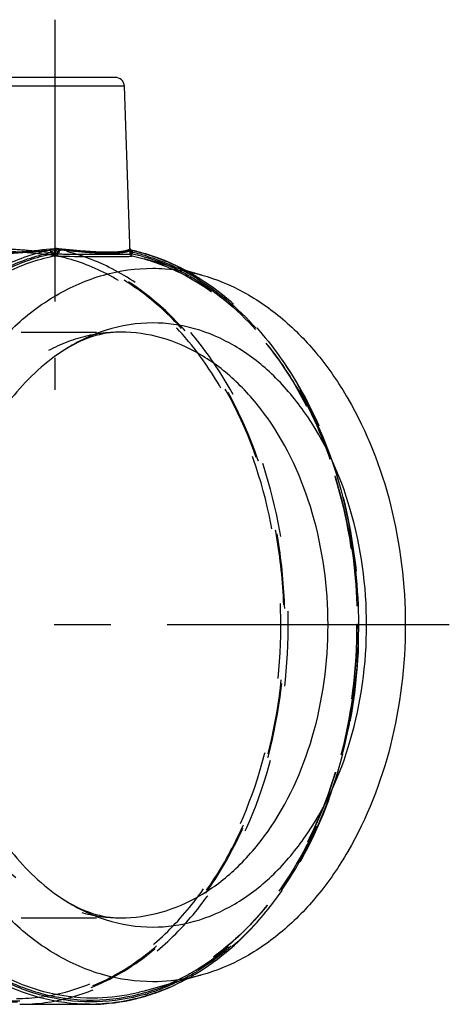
# Model space of a CAD drawing. Header units: millimetres. Extents: x 428 to 572, y 460 to 545.
# Tile 9 of 9: x 535 to 572, y 460 to 545. Entities that reach past the tile are written whole.
import ezdxf

# ---------------------------------------------------------------- set-up
doc = ezdxf.new("R2010")
doc.units = ezdxf.units.MM
doc.header["$LTSCALE"] = 65.185185
doc.linetypes.add('CENTER', pattern=[0.6, 0.375, -0.075, 0.075, -0.075])
doc.linetypes.add('HIDDEN', pattern=[0.2, 0.1, -0.1])
for name, color, linetype in [('ACHSEN_S', 7, 'CONTINUOUS'), ('KOERPER', 7, 'CONTINUOUS'), ('KONST.EL_MIT_GEO', 7, 'CONTINUOUS')]:
    doc.layers.add(name, color=color, linetype=linetype)

msp = doc.modelspace()

# ---------------------------------------------------------------- linework, layer by layer
at = {"layer": 'ACHSEN_S', "color": 2, "linetype": 'CENTER'}
msp.add_line((571.979, 492.7), (428.472, 492.7), dxfattribs=at)
at = {"layer": 'KOERPER', "color": 2, "linetype": 'CENTER'}
msp.add_line((537.8, 545.2), (537.8, 513.1), dxfattribs=at)
at = {"layer": 'KOERPER', "color": 7, "linetype": 'Continuous'}
for p, q in [((544.335, 524.896), (543.827, 539.428)), ((534.76, 459.8), (540.841, 459.8))]:
    msp.add_line(p, q, dxfattribs=at)
at = {"layer": 'KONST.EL_MIT_GEO', "color": 7, "linetype": 'Continuous'}
for p, q in [((543.028, 540.2), (532.573, 540.2)), ((543.827, 539.428), (531.773, 539.428)), ((537.772, 525.361), (537.757, 524.897)), ((544.335, 524.897), (544.319, 525.358)), ((544.455, 525.203), (544.41, 525.213)), ((537.548, 525.055), (537.542, 524.899)), ((544.337, 524.875), (544.335, 524.896)), ((544.339, 524.86), (544.337, 524.875)), ((544.418, 525.029), (544.417, 525.055)), ((544.423, 524.899), (544.418, 525.029)), ((544.498, 525.193), (544.455, 525.203)), ((544.551, 525.182), (544.498, 525.193)), ((544.5, 524.709), (544.516, 524.705)), ((544.509, 525.017), (544.565, 525.005)), ((544.516, 524.705), (545.545, 524.451)), ((550.539, 523.052), (545.546, 524.451)), ((545.585, 524.608), (545.642, 524.591)), ((550.539, 462.348), (545.546, 460.949))]:
    msp.add_line(p, q, dxfattribs=at)
at = {"layer": 'KONST.EL_MIT_GEO', "color": 8, "linetype": 'HIDDEN'}
for p, q in [((537.829, 525.358), (537.843, 524.939)), ((544.319, 525.36), (544.319, 525.358)), ((544.32, 525.344), (544.319, 525.358)), ((544.363, 525.234), (544.381, 525.225)), ((544.389, 525.215), (544.41, 525.213)), ((538.053, 525.055), (538.057, 524.935)), ((544.335, 524.896), (544.335, 524.897)), ((550.408, 522.707), (550.354, 522.741)), ((508.809, 518.1), (543.514, 518.1)), ((508.809, 467.3), (543.514, 467.3))]:
    msp.add_line(p, q, dxfattribs=at)
at = {"layer": 'KONST.EL_MIT_GEO', "color": 7, "linetype": 'Continuous'}
for points in [[(544.361, 525.241), (544.354, 525.25), (544.347, 525.261), (544.34, 525.272), (544.334, 525.285), (544.329, 525.299), (544.325, 525.313), (544.322, 525.328), (544.32, 525.344)], [(544.381, 525.225), (544.377, 525.228), (544.369, 525.234), (544.361, 525.241)]]:
    msp.add_lwpolyline(points, dxfattribs=at)
for centre, radius, start, end in [((543.028, 539.4), 0.8, 2.00002, 90.00033), ((537.189, 525.946), 0.738, 278.05721, 285.19064), ((545.046, 525.383), 0.728, 182.00265, 183.56528), ((544.534, 524.904), 0.199, 182.04102, 192.72154), ((544.365, 522.717), 2.183, 88.48511, 89.16479), ((544.59, 525.216), 0.236, 217.83777, 222.96846), ((544.173, 525.13), 0.255, 342.82271, 349.13809), ((544.581, 525.32), 0.312, 238.32277, 244.43872), ((544.693, 524.87), 0.272, 173.9015, 180.26605), ((540.916, 508.488), 16.781, 77.56796, 77.9382), ((544.241, 525.047), 0.27, 353.77458, 1.06733), ((540.856, 508.231), 17.046, 73.89387, 77.55891), ((540.7, 508.238), 17.376, 73.30854, 77.19565), ((540.847, 508.258), 17.155, 73.34368, 77.48163), ((540.662, 507.572), 17.733, 66.83978, 73.68985), ((540.614, 477.963), 17.875, 286.1714, 293.35809), ((540.771, 477.408), 17.431, 286.15692, 287.30544)]:
    msp.add_arc(centre, radius, start, end, dxfattribs=at)
at = {"layer": 'KONST.EL_MIT_GEO', "color": 8, "linetype": 'HIDDEN'}
for centre, radius, start, end in [((538.411, 525.946), 0.738, 254.8086, 261.94348), ((537.659, 508.398), 16.542, 88.62053, 89.36388), ((539.941, 506.032), 19.563, 58.0724, 64.20408), ((539.515, 505.537), 20.334, 57.79141, 61.74225), ((539.809, 479.608), 19.837, 295.92506, 301.86926), ((539.542, 479.819), 20.283, 298.18983, 302.16308)]:
    msp.add_arc(centre, radius, start, end, dxfattribs=at)
at = {"layer": 'KONST.EL_MIT_GEO', "color": 7, "linetype": 'Continuous'}
for points, knots in [([(540.841, 459.8), (539.388, 459.8), (536.421, 460.199), (532.186, 461.953), (528.281, 464.779), (523.557, 469.966), (519.265, 478.523), (517.122, 490.221), (518.025, 502.225), (521.342, 511.496), (525.422, 517.59), (528.957, 521.207), (532.927, 523.845), (535.838, 524.898), (537.293, 525.215)], [0, 0, 0, 0, 0.051241, 0.104176, 0.160128, 0.219843, 0.350203, 0.491428, 0.634662, 0.770289, 0.833181, 0.89216, 0.947483, 1, 1, 1, 1]), ([(531.588, 525.051), (531.879, 524.984), (532.622, 524.922), (533.914, 524.93), (535.52, 525.04), (536.681, 525.153), (537.293, 525.215)], [0, 0, 0, 0, 0.156615, 0.388438, 0.677501, 1, 1, 1, 1]), ([(532.703, 525.032), (533.456, 525.004), (535.153, 525.09), (536.837, 525.264), (537.772, 525.361)], [0, 0, 0, 0, 0.445153, 1, 1, 1, 1]), ([(537.293, 525.215), (537.333, 525.215), (537.42, 525.157), (537.45, 525.067), (537.456, 525.017)], [0, 0, 0, 0, 0.445247, 1, 1, 1, 1]), ([(537.383, 525.234), (537.401, 525.229), (537.476, 525.192), (537.529, 525.116), (537.548, 525.055)], [0, 0, 0, 0, 0.225712, 1, 1, 1, 1]), ([(537.548, 525.055), (537.568, 525.076), (537.647, 525.175), (537.718, 525.28), (537.772, 525.36)], [0, 0, 0, 0, 0.232092, 1, 1, 1, 1]), ([(544.381, 525.225), (544.39, 525.219), (544.429, 525.182), (544.432, 525.122), (544.424, 525.082)], [0, 0, 0, 0, 0.219557, 1, 1, 1, 1]), ([(544.41, 525.213), (544.439, 525.206), (544.497, 525.158), (544.51, 525.089), (544.511, 525.052)], [0, 0, 0, 0, 0.447194, 1, 1, 1, 1]), ([(537.238, 460.432), (535.873, 460.748), (533.147, 461.751), (529.407, 464.196), (526.044, 467.518), (522.101, 473.104), (518.724, 481.646), (517.396, 492.861), (518.8, 504.056), (522.236, 512.553), (526.217, 518.085), (529.601, 521.36), (533.358, 523.754), (536.09, 524.719), (537.456, 525.017)], [0, 0, 0, 0, 0.052014, 0.106663, 0.164722, 0.226455, 0.359449, 0.500631, 0.641681, 0.774292, 0.835788, 0.893624, 0.948096, 1, 1, 1, 1]), ([(536.662, 460.713), (535.319, 461.076), (532.644, 462.164), (528.995, 464.7), (525.728, 468.084), (521.92, 473.708), (518.697, 482.218), (517.504, 493.324), (518.991, 504.361), (522.447, 512.711), (526.413, 518.133), (529.773, 521.337), (533.494, 523.674), (536.193, 524.611), (537.542, 524.899)], [0, 0, 0, 0, 0.052239, 0.107225, 0.16565, 0.227712, 0.361107, 0.502249, 0.642915, 0.775032, 0.836295, 0.893926, 0.948225, 1, 1, 1, 1]), ([(541.097, 460.331), (539.666, 460.331), (536.743, 460.725), (532.573, 462.455), (528.728, 465.24), (524.079, 470.352), (519.858, 478.783), (517.757, 490.305), (518.66, 502.125), (521.939, 511.25), (525.969, 517.241), (529.458, 520.791), (533.375, 523.375), (536.244, 524.399), (537.677, 524.705)], [0, 0, 0, 0, 0.051253, 0.1042, 0.160172, 0.219904, 0.350275, 0.491532, 0.634786, 0.770384, 0.833255, 0.892215, 0.947507, 1, 1, 1, 1]), ([(537.542, 524.899), (537.557, 524.9), (537.629, 524.901), (537.7, 524.899), (537.757, 524.897)], [0, 0, 0, 0, 0.213804, 1, 1, 1, 1]), ([(537.677, 524.705), (537.66, 524.71), (537.586, 524.749), (537.549, 524.836), (537.542, 524.899)], [0, 0, 0, 0, 0.219125, 1, 1, 1, 1]), ([(537.677, 524.705), (537.682, 524.706), (537.706, 524.71), (537.73, 524.711), (537.749, 524.71)], [0, 0, 0, 0, 0.214763, 1, 1, 1, 1]), ([(537.749, 524.71), (537.749, 524.718), (537.752, 524.781), (537.755, 524.843), (537.757, 524.897)], [0, 0, 0, 0, 0.134618, 1, 1, 1, 1]), ([(537.749, 524.71), (538.188, 524.694), (539.784, 524.659), (541.38, 524.673), (542.536, 524.673)], [0, 0, 0, 0, 0.275709, 1, 1, 1, 1]), ([(537.757, 524.897), (538.185, 524.882), (539.74, 524.847), (541.296, 524.862), (542.422, 524.862)], [0, 0, 0, 0, 0.275821, 1, 1, 1, 1]), ([(542.422, 524.862), (542.677, 524.862), (543.039, 524.861), (543.49, 524.859), (543.758, 524.858), (543.975, 524.859), (544.141, 524.861), (544.251, 524.869), (544.31, 524.875), (544.327, 524.885)], [0, 0, 0, 0, 0.40214, 0.568254, 0.709108, 0.823508, 0.910433, 0.969249, 1, 1, 1, 1]), ([(542.536, 524.673), (542.816, 524.673), (543.209, 524.672), (543.694, 524.67), (543.975, 524.67), (544.19, 524.67), (544.356, 524.679), (544.432, 524.679), (544.49, 524.7), (544.487, 524.71)], [0, 0, 0, 0, 0.428349, 0.601384, 0.744624, 0.85667, 0.936456, 0.983479, 1, 1, 1, 1]), ([(544.327, 524.885), (544.329, 524.887), (544.333, 524.889), (544.335, 524.894), (544.335, 524.896)], [0, 0, 0, 0, 0.570305, 1, 1, 1, 1]), ([(544.335, 524.897), (544.334, 524.902), (544.37, 524.896), (544.381, 524.9), (544.397, 524.9)], [0, 0, 0, 0, 0.253059, 1, 1, 1, 1]), ([(544.487, 524.71), (544.452, 524.719), (544.384, 524.757), (544.347, 524.825), (544.339, 524.86)], [0, 0, 0, 0, 0.499912, 1, 1, 1, 1]), ([(544.516, 524.705), (544.488, 524.713), (544.433, 524.764), (544.421, 524.832), (544.421, 524.869)], [0, 0, 0, 0, 0.447787, 1, 1, 1, 1]), ([(544.487, 524.71), (544.487, 524.711), (544.495, 524.709), (544.497, 524.709), (544.5, 524.709)], [0, 0, 0, 0, 0.242204, 1, 1, 1, 1]), ([(549.142, 523.447), (548.863, 523.597), (547.751, 524.161), (546.582, 524.614), (545.69, 524.882)], [0, 0, 0, 0, 0.253778, 1, 1, 1, 1]), ([(545.764, 524.693), (545.992, 524.625), (546.909, 524.33), (547.802, 523.961), (548.455, 523.646)], [0, 0, 0, 0, 0.247445, 1, 1, 1, 1]), ([(546.286, 461.758), (544.849, 461.758), (541.909, 462.175), (537.737, 463.999), (533.927, 466.925), (529.384, 472.274), (525.444, 480.993), (523.868, 492.7), (525.444, 504.407), (529.384, 513.126), (533.927, 518.475), (537.737, 521.401), (541.909, 523.225), (544.849, 523.642), (546.286, 523.642)], [0, 0, 0, 0, 0.05173, 0.105334, 0.162249, 0.223216, 0.356475, 0.5, 0.643525, 0.776784, 0.837751, 0.894666, 0.94827, 1, 1, 1, 1]), ([(546.286, 523.642), (546.642, 523.642), (548.075, 523.593), (549.5, 523.343), (550.537, 523.052)], [0, 0, 0, 0, 0.248661, 1, 1, 1, 1]), ([(550.537, 523.052), (551.789, 522.702), (554.277, 521.67), (557.675, 519.298), (560.724, 516.151), (564.292, 510.931), (567.354, 503.036), (568.582, 492.7), (567.354, 482.364), (564.292, 474.469), (560.724, 469.249), (557.675, 466.102), (554.277, 463.73), (551.789, 462.698), (550.537, 462.348)], [0, 0, 0, 0, 0.052119, 0.106946, 0.165137, 0.226885, 0.359521, 0.5, 0.640479, 0.773115, 0.834863, 0.893054, 0.947881, 1, 1, 1, 1]), ([(546.286, 518.9), (544.922, 518.9), (542.116, 518.453), (539.581, 517.194), (538.394, 516.404)], [0, 0, 0, 0, 0.489036, 1, 1, 1, 1]), ([(546.286, 466.5), (547.502, 466.5), (549.992, 466.853), (553.524, 468.398), (556.751, 470.876), (560.597, 475.404), (563.933, 482.788), (565.268, 492.7), (563.933, 502.612), (560.597, 509.996), (556.751, 514.524), (553.524, 517.002), (549.992, 518.547), (547.502, 518.9), (546.286, 518.9)], [0, 0, 0, 0, 0.05173, 0.105334, 0.162249, 0.223216, 0.356475, 0.5, 0.643525, 0.776784, 0.837751, 0.894666, 0.94827, 1, 1, 1, 1]), ([(543.514, 518.1), (542.689, 518.1), (540.863, 517.795), (539.22, 516.954), (538.394, 516.404)], [0, 0, 0, 0, 0.454271, 1, 1, 1, 1]), ([(543.514, 467.3), (544.694, 467.3), (547.107, 467.642), (550.532, 469.14), (553.66, 471.542), (557.389, 475.932), (560.623, 483.09), (561.917, 492.7), (560.623, 502.31), (557.389, 509.468), (553.66, 513.858), (550.532, 516.26), (547.107, 517.758), (544.694, 518.1), (543.514, 518.1)], [0, 0, 0, 0, 0.05173, 0.105334, 0.162249, 0.223216, 0.356475, 0.5, 0.643525, 0.776784, 0.837751, 0.894666, 0.94827, 1, 1, 1, 1]), ([(538.394, 516.404), (536.742, 515.304), (533.672, 512.365), (530.335, 506.686), (528.234, 499.964), (527.518, 492.7), (528.234, 485.437), (530.335, 478.714), (533.672, 473.035), (536.742, 470.096), (538.394, 468.996)], [0, 0, 0, 0, 0.110605, 0.232403, 0.363577, 0.5, 0.636423, 0.767597, 0.889395, 1, 1, 1, 1]), ([(538.394, 468.996), (539.22, 468.446), (540.863, 467.605), (542.689, 467.3), (543.514, 467.3)], [0, 0, 0, 0, 0.54573, 1, 1, 1, 1]), ([(538.394, 468.996), (539.581, 468.206), (542.116, 466.947), (544.922, 466.5), (546.286, 466.5)], [0, 0, 0, 0, 0.510964, 1, 1, 1, 1]), ([(550.537, 462.348), (550.189, 462.25), (548.796, 461.909), (547.357, 461.758), (546.286, 461.758)], [0, 0, 0, 0, 0.25239, 1, 1, 1, 1]), ([(545.677, 460.515), (545.972, 460.602), (547.155, 460.99), (548.297, 461.5), (549.123, 461.943)], [0, 0, 0, 0, 0.246786, 1, 1, 1, 1]), ([(548.481, 461.767), (548.275, 461.667), (547.453, 461.287), (546.603, 460.967), (545.956, 460.766)], [0, 0, 0, 0, 0.252735, 1, 1, 1, 1]), ([(545.592, 460.794), (544.148, 460.377), (541.134, 459.922), (538.112, 460.322), (536.662, 460.713)], [0, 0, 0, 0, 0.500308, 1, 1, 1, 1]), ([(545.622, 460.665), (544.266, 460.272), (541.448, 459.82), (538.608, 460.114), (537.238, 460.432)], [0, 0, 0, 0, 0.500884, 1, 1, 1, 1]), ([(540.841, 459.8), (541.247, 459.8), (542.88, 459.86), (544.502, 460.163), (545.677, 460.515)], [0, 0, 0, 0, 0.248719, 1, 1, 1, 1]), ([(545.545, 460.949), (545.181, 460.847), (543.724, 460.49), (542.218, 460.331), (541.097, 460.331)], [0, 0, 0, 0, 0.252384, 1, 1, 1, 1])]:
    msp.add_open_spline(points, degree=3, knots=knots, dxfattribs=at)
at = {"layer": 'KONST.EL_MIT_GEO', "color": 8, "linetype": 'HIDDEN'}
for points, knots in [([(537.843, 524.939), (537.006, 525.029), (535.459, 525.196), (533.904, 525.293), (533.19, 525.293)], [0, 0, 0, 0, 0.541226, 1, 1, 1, 1]), ([(534.76, 459.8), (536.213, 459.8), (539.18, 460.199), (543.415, 461.953), (547.32, 464.779), (552.043, 469.966), (556.336, 478.523), (558.479, 490.22), (557.576, 502.225), (554.259, 511.496), (550.179, 517.59), (546.644, 521.207), (542.674, 523.845), (539.763, 524.898), (538.308, 525.215)], [0, 0, 0, 0, 0.051241, 0.104176, 0.160128, 0.219843, 0.350203, 0.491428, 0.634662, 0.770289, 0.833181, 0.89216, 0.947482, 1, 1, 1, 1]), ([(538.053, 525.055), (538.033, 525.076), (537.953, 525.175), (537.883, 525.28), (537.829, 525.36)], [0, 0, 0, 0, 0.232092, 1, 1, 1, 1]), ([(544.319, 525.358), (544.318, 525.299), (544.192, 525.224), (544.026, 525.167), (543.699, 525.091), (543.16, 525.036), (542.358, 525.015), (541.385, 525.045), (539.854, 525.15), (538.655, 525.273), (537.829, 525.358)], [0, 0, 0, 0, 0.026998, 0.052014, 0.085459, 0.177271, 0.300262, 0.450212, 0.62135, 1, 1, 1, 1]), ([(538.218, 525.234), (538.2, 525.229), (538.125, 525.192), (538.072, 525.116), (538.053, 525.055)], [0, 0, 0, 0, 0.225712, 1, 1, 1, 1]), ([(538.308, 525.215), (538.268, 525.215), (538.181, 525.157), (538.151, 525.067), (538.145, 525.017)], [0, 0, 0, 0, 0.445247, 1, 1, 1, 1]), ([(544.389, 525.215), (544.371, 525.191), (544.308, 525.147), (544.116, 525.067), (543.747, 524.994), (543.171, 524.939), (542.425, 524.923), (541.536, 524.946), (540.146, 525.033), (539.058, 525.14), (538.308, 525.215)], [0, 0, 0, 0, 0.014775, 0.036385, 0.101892, 0.196962, 0.319458, 0.465904, 0.631722, 1, 1, 1, 1]), ([(544.389, 525.215), (545.844, 524.898), (548.755, 523.845), (552.725, 521.207), (556.26, 517.59), (560.34, 511.496), (563.657, 502.225), (564.56, 490.22), (562.418, 478.523), (558.125, 469.966), (553.401, 464.779), (549.496, 461.953), (545.261, 460.199), (542.294, 459.8), (540.841, 459.8)], [0, 0, 0, 0, 0.052518, 0.10784, 0.166819, 0.229711, 0.365338, 0.508572, 0.649797, 0.780157, 0.839872, 0.895824, 0.948759, 1, 1, 1, 1]), ([(544.319, 525.36), (544.32, 525.327), (544.327, 525.28), (544.354, 525.242), (544.363, 525.234)], [0, 0, 0, 0, 0.736965, 1, 1, 1, 1]), ([(531.092, 525.017), (529.646, 524.702), (526.753, 523.656), (522.807, 521.033), (519.293, 517.439), (515.238, 511.383), (512.632, 504.095), (511.502, 496.294), (511.406, 488.252), (512.856, 480.361), (515.85, 473.278), (518.712, 468.706), (522.135, 464.948), (526.015, 462.14), (530.227, 460.397), (534.618, 459.805), (539.01, 460.397), (543.222, 462.14), (547.101, 464.948), (550.525, 468.706), (553.387, 473.278), (556.381, 480.361), (557.831, 488.252), (557.735, 496.294), (556.605, 504.095), (553.999, 511.383), (549.944, 517.439), (546.43, 521.033), (542.484, 523.656), (539.591, 524.702), (538.145, 525.017)], [0, 0, 0, 0, 0.026239, 0.05388, 0.083348, 0.114771, 0.182535, 0.218211, 0.254257, 0.324818, 0.358372, 0.39016, 0.419995, 0.447951, 0.474398, 0.5, 0.525602, 0.552049, 0.580005, 0.60984, 0.641628, 0.675182, 0.745743, 0.781789, 0.817465, 0.885229, 0.916652, 0.94612, 0.973761, 1, 1, 1, 1]), ([(531.179, 524.935), (529.736, 524.627), (526.846, 523.597), (522.901, 520.996), (519.386, 517.421), (515.326, 511.388), (512.714, 504.12), (511.577, 496.337), (511.472, 488.312), (512.912, 480.434), (515.895, 473.362), (518.748, 468.796), (522.162, 465.043), (526.033, 462.238), (530.236, 460.497), (534.618, 459.905), (539.001, 460.497), (543.204, 462.238), (547.075, 465.043), (550.489, 468.796), (553.342, 473.362), (556.325, 480.434), (557.765, 488.312), (557.66, 496.337), (556.523, 504.12), (553.911, 511.388), (549.851, 517.421), (546.336, 520.996), (542.391, 523.597), (539.501, 524.627), (538.057, 524.935)], [0, 0, 0, 0, 0.026222, 0.053843, 0.083298, 0.114715, 0.182474, 0.218149, 0.254198, 0.324774, 0.358339, 0.390139, 0.419983, 0.447945, 0.474396, 0.5, 0.525604, 0.552055, 0.580017, 0.609861, 0.641661, 0.675226, 0.745802, 0.781851, 0.817526, 0.885285, 0.916702, 0.946157, 0.973778, 1, 1, 1, 1]), ([(537.823, 524.748), (536.964, 524.838), (535.377, 525.003), (533.781, 525.1), (533.048, 525.1)], [0, 0, 0, 0, 0.541162, 1, 1, 1, 1]), ([(534.477, 460.3), (535.909, 460.3), (538.835, 460.694), (543.009, 462.425), (546.857, 465.213), (551.511, 470.33), (555.737, 478.771), (557.839, 490.306), (556.935, 502.139), (553.651, 511.273), (549.616, 517.27), (546.122, 520.822), (542.202, 523.407), (539.329, 524.431), (537.895, 524.737)], [0, 0, 0, 0, 0.05125, 0.104192, 0.160153, 0.21988, 0.350282, 0.491547, 0.634788, 0.770412, 0.833288, 0.892235, 0.947514, 1, 1, 1, 1]), ([(537.823, 524.748), (537.824, 524.755), (537.831, 524.818), (537.837, 524.882), (537.843, 524.939)], [0, 0, 0, 0, 0.103647, 1, 1, 1, 1]), ([(537.895, 524.737), (537.89, 524.738), (537.866, 524.743), (537.842, 524.746), (537.823, 524.748)], [0, 0, 0, 0, 0.214881, 1, 1, 1, 1]), ([(537.895, 524.737), (537.935, 524.737), (538.022, 524.795), (538.052, 524.885), (538.057, 524.935)], [0, 0, 0, 0, 0.445123, 1, 1, 1, 1]), ([(545.546, 524.451), (546.855, 524.084), (549.459, 523.005), (553.014, 520.522), (556.203, 517.229), (559.934, 511.77), (563.137, 503.511), (564.421, 492.699), (563.136, 481.888), (559.934, 473.629), (556.202, 468.17), (553.013, 464.877), (549.458, 462.395), (546.855, 461.316), (545.546, 460.949)], [0, 0, 0, 0, 0.05214, 0.106973, 0.165167, 0.226905, 0.359514, 0.500007, 0.640499, 0.773108, 0.834844, 0.893038, 0.947873, 1, 1, 1, 1]), ([(545.546, 524.451), (546.85, 524.086), (549.444, 523.01), (552.988, 520.533), (556.171, 517.244), (559.901, 511.785), (563.102, 503.521), (564.387, 492.7), (563.102, 481.879), (559.901, 473.615), (556.171, 468.156), (552.988, 464.867), (549.444, 462.39), (546.85, 461.314), (545.546, 460.949)], [0, 0, 0, 0, 0.051941, 0.106648, 0.164786, 0.226539, 0.359307, 0.5, 0.640693, 0.77346, 0.835214, 0.893352, 0.948059, 1, 1, 1, 1]), ([(547.636, 523.876), (547.858, 523.781), (548.747, 523.381), (549.605, 522.911), (550.229, 522.524)], [0, 0, 0, 0, 0.246944, 1, 1, 1, 1]), ([(550.339, 462.649), (552.476, 463.993), (556.461, 467.653), (560.8, 474.831), (563.538, 483.382), (564.477, 492.647), (563.558, 501.916), (560.841, 510.478), (556.518, 517.676), (552.542, 521.354), (550.408, 522.707)], [0, 0, 0, 0, 0.110372, 0.231992, 0.363195, 0.499818, 0.636472, 0.767763, 0.889506, 1, 1, 1, 1]), ([(550.229, 522.524), (552.359, 521.203), (556.337, 517.579), (560.667, 510.441), (563.397, 501.919), (564.324, 492.68), (563.388, 483.442), (560.652, 474.924), (556.315, 467.794), (552.333, 464.176), (550.202, 462.859)], [0, 0, 0, 0, 0.110116, 0.231743, 0.363155, 0.500072, 0.636976, 0.768352, 0.889931, 1, 1, 1, 1]), ([(550.287, 522.635), (552.422, 521.308), (556.408, 517.671), (560.748, 510.513), (563.486, 501.968), (564.42, 492.702), (563.487, 483.435), (560.749, 474.887), (556.407, 467.726), (552.418, 464.088), (550.282, 462.761)], [0, 0, 0, 0, 0.110097, 0.231662, 0.363023, 0.499923, 0.63683, 0.768235, 0.889866, 1, 1, 1, 1]), ([(543.514, 518.1), (542.335, 518.1), (539.922, 517.758), (536.497, 516.26), (533.369, 513.858), (529.64, 509.468), (526.406, 502.31), (525.112, 492.7), (526.406, 483.09), (529.64, 475.932), (533.369, 471.542), (536.497, 469.14), (539.922, 467.642), (542.335, 467.3), (543.514, 467.3)], [0, 0, 0, 0, 0.05173, 0.105334, 0.162249, 0.223216, 0.356475, 0.5, 0.643525, 0.776784, 0.837751, 0.894666, 0.94827, 1, 1, 1, 1]), ([(550.202, 462.859), (549.999, 462.734), (549.19, 462.253), (548.346, 461.831), (547.701, 461.552)], [0, 0, 0, 0, 0.253294, 1, 1, 1, 1])]:
    msp.add_open_spline(points, degree=3, knots=knots, dxfattribs=at)
at = {"layer": 'KONST.EL_MIT_GEO', "color": 7, "linetype": 'Continuous'}
for points in [[(537.383, 525.234), (537.514, 525.27), (537.643, 525.316), (537.772, 525.36)], [(544.32, 525.338), (544.325, 525.245), (544.346, 525.145), (544.404, 525.071)], [(537.456, 525.017), (537.488, 525.024), (537.519, 525.038), (537.548, 525.055)], [(544.446, 525.039), (544.466, 525.029), (544.487, 525.022), (544.509, 525.017)]]:
    msp.add_open_spline(points, degree=3, dxfattribs=at)
at = {"layer": 'KONST.EL_MIT_GEO', "color": 8, "linetype": 'HIDDEN'}
for points in [[(538.218, 525.234), (538.087, 525.27), (537.958, 525.316), (537.829, 525.36)], [(544.363, 525.234), (544.371, 525.226), (544.379, 525.22), (544.389, 525.215)], [(538.145, 525.017), (538.113, 525.024), (538.081, 525.038), (538.053, 525.055)]]:
    msp.add_open_spline(points, degree=3, dxfattribs=at)

doc.saveas('drawing.dxf')
